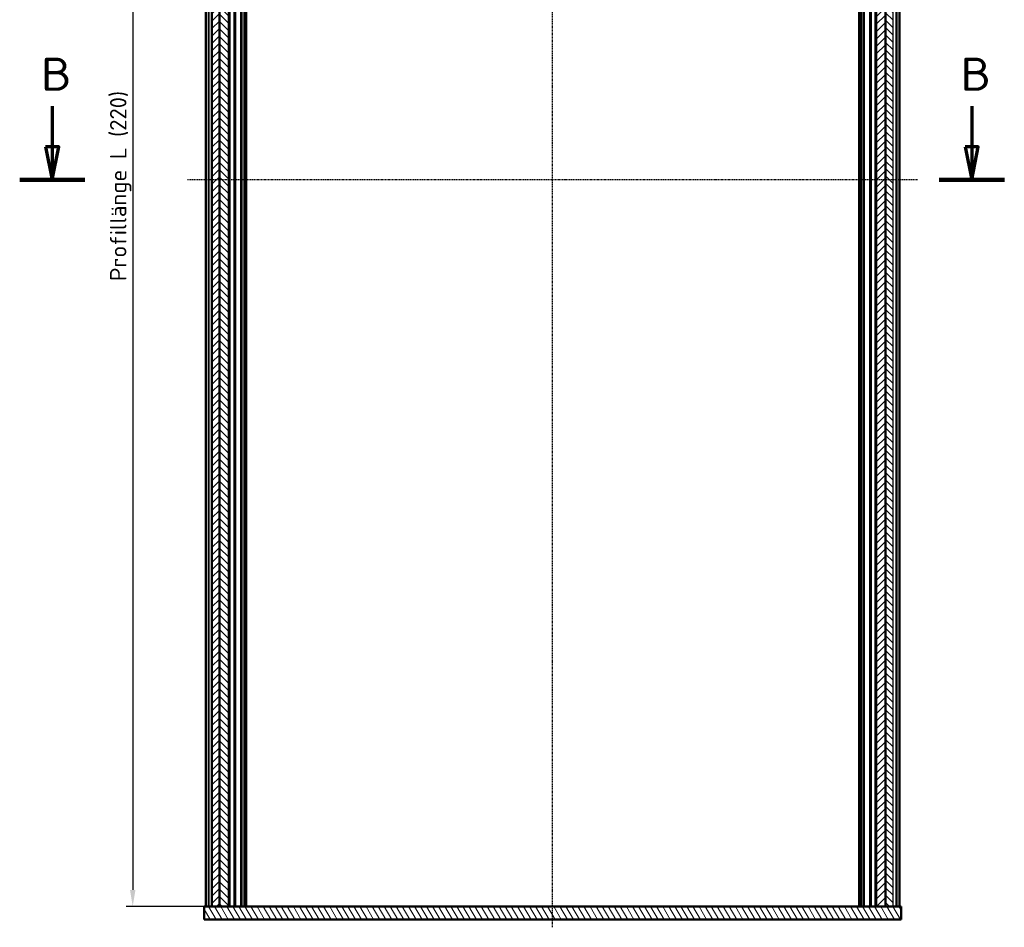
# Model space of a CAD drawing. Header units: millimetres. Extents: x 1 to 593, y 1 to 419.
# Tile 3 of 5: x 164 to 313, y 84 to 221. Entities that reach past the tile are written whole.
import ezdxf

# ---------------------------------------------------------------- set-up
doc = ezdxf.new("R2010")
doc.units = ezdxf.units.MM
doc.linetypes.add('CHAIN', pattern=[0.3543, 0.2362, -0.0295, 0.0591, -0.0295])
doc.linetypes.add('DASH_DOT', pattern=[0.37, 0.24, -0.06, 0.01, -0.06])
for name, color, linetype, lineweight in [('Bemaßung (ISO)', 1, 'Continuous', 25), ('Mittellinie (ISO)', 1, 'DASH_DOT', 25), ('Schnittlinie (ISO)', 3, 'CHAIN', 70), ('Schraffur (ISO)', 1, 'Continuous', 18), ('Sichtbar (ISO)', 7, 'Continuous', 50), ('Sichtbar schmal (ISO)', 1, 'Continuous', 25)]:
    doc.layers.add(name, color=color, linetype=linetype, lineweight=lineweight)
doc.styles.add('2_5', font='isocpeur.ttf', dxfattribs={"width": 1.1})
doc.styles.add('5', font='isocpeur.ttf', dxfattribs={"width": 1.1})
doc.dimstyles.new('Standard (DIN)', dxfattribs={"dimtxt": 2.5, "dimasz": 2.5, "dimexe": 1, "dimexo": 0, "dimgap": 0.2, "dimtad": 1, "dimdec": 6, "dimrnd": 1e-08, "dimtxsty": '2_5', "dimcen": 0.09, "dimdle": 7, "dimclrd": 256, "dimclre": 256, "dimclrt": 5, "dimadec": 6, "dimazin": 2, "dimtfac": 0.72, "dimtmove": 0, "dimatfit": 3, "dimfxl": 1, "dimtolj": 1, "dimlwd": -1, "dimlwe": -1, "dimarcsym": 0})

# ---------------------------------------------------------------- blocks, each defined once
blk = doc.blocks.new('2DTransSchnitt2')
at = {"layer": 'Schnittlinie (ISO)', "linetype": 'Continuous'}
for p, q in [((168.91, 208.29), (168.91, 202.14)), ((308.09, 208.29), (308.09, 202.14)), ((167.91, 202.14), (168.91, 197.14)), ((169.91, 202.14), (167.91, 202.14)), ((168.91, 202.14), (168.91, 197.14)), ((168.91, 197.14), (169.91, 202.14)), ((307.09, 202.14), (308.09, 197.14)), ((309.09, 202.14), (307.09, 202.14)), ((308.09, 202.14), (308.09, 197.14)), ((308.09, 197.14), (309.09, 202.14))]:
    blk.add_line(p, q, dxfattribs=at)
at = {"layer": 'Schnittlinie (ISO)', "linetype": 'Continuous', "lineweight": 140}
for p, q in [((163.98, 197.14), (173.85, 197.14)), ((303.16, 197.14), (313.03, 197.14))]:
    blk.add_line(p, q, dxfattribs=at)
at = {"layer": 'Schnittlinie (ISO)', "linetype": 'Continuous', "flags": 128}
for points in [[(167.91, 202.14), (168.91, 197.14), (169.91, 202.14), (167.91, 202.14)], [(307.09, 202.14), (308.09, 197.14), (309.09, 202.14), (307.09, 202.14)]]:
    blk.add_lwpolyline(points, dxfattribs=at)
at = {"layer": 'Schnittlinie (ISO)'}
for points in [[(167.91, 202.14), (168.91, 197.14), (169.91, 202.14), (167.91, 202.14)], [(307.09, 202.14), (308.09, 197.14), (309.09, 202.14), (307.09, 202.14)]]:
    blk.add_solid(points, dxfattribs=at)
at = {"layer": 'Schnittlinie (ISO)', "char_height": 5, "attachment_point": 7, "style": '5'}
for insert in [(167.19, 210.64), (306.37, 210.64)]:
    blk.add_mtext('B', dxfattribs=dict(at, insert=insert))
blk = doc.blocks.new('*D23')
at = {"layer": 'Bemaßung (ISO)'}
for p, q in [((193.09, 307.14), (180.09, 307.14)), ((181.09, 304.64), (181.09, 89.64)), ((193.09, 87.14), (180.09, 87.14))]:
    blk.add_line(p, q, dxfattribs=at)
for points in [[(180.68, 304.64), (181.51, 304.64), (181.09, 307.14)], [(180.68, 89.64), (181.51, 89.64), (181.09, 87.14)]]:
    blk.add_solid(points, dxfattribs=at)
at = {"layer": 'Defpoints', "color": 0}
for p in [(193.09, 307.14), (181.09, 87.14), (193.09, 87.14)]:
    blk.add_point(p, dxfattribs=at)
at = {"layer": 'Bemaßung (ISO)', "color": 5, "insert": (180.89, 181.82), "char_height": 2.5, "attachment_point": 7, "rotation": 90, "style": '2_5'}
blk.add_mtext('\\A1;\\fISOCPEUR|b0|i0;\\H2.4873;Profillänge L (220)', dxfattribs=at)

msp = doc.modelspace()

# ---------------------------------------------------------------- hatches: boundary and pattern name
at = {"layer": 'Schraffur (ISO)'}
h = msp.add_hatch(dxfattribs=at)
h.set_pattern_fill('ANSI31', color=256, scale=6.35, style=0)
h.set_pattern_definition([(45, (0, 0), (-0.561266, 0.561266), [])])
h.paths.add_polyline_path([(194.2394181, 87.1418785), (194.2394181, 307.1418785), (193.092031, 307.1418785), (193.092031, 87.1418785)])
h.paths.add_polyline_path([(293.6467315, 87.1418785), (295.0540449, 87.1418785), (295.0540449, 307.1418785), (293.6467315, 307.1418785)])
h = msp.add_hatch(dxfattribs=at)
h.set_pattern_fill('ANSI31', color=256, scale=6.35, angle=90.000210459, style=0)
h.set_pattern_definition([(135.0002, (0, 0), (-0.561264, -0.561268), [])])
h.paths.add_polyline_path([(194.2394181, 87.1418785), (195.6467315, 87.1418785), (195.6467315, 307.1418785), (194.2394181, 307.1418785)])
h.paths.add_polyline_path([(295.0540449, 87.1418785), (296.201432, 87.1418785), (296.201432, 307.1418785), (295.0540449, 307.1418785)])
h = msp.add_hatch(dxfattribs=at)
h.set_pattern_fill('ANSI31', color=256, scale=6.35, angle=75.000175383, style=0)
h.set_pattern_definition([(120.00018, (0, 0), (-0.6874064, -0.3968771), [])])
h.paths.add_polyline_path([(191.8967315, 87.1418785), (191.8967315, 85.1418785), (297.3967315, 85.1418785), (297.3967315, 87.1418785), (296.201432, 87.1418785), (295.0540449, 87.1418785), (293.6467315, 87.1418785), (195.6467315, 87.1418785), (194.2394181, 87.1418785), (193.092031, 87.1418785)])

# ---------------------------------------------------------------- linework, layer by layer
at = {"layer": 'Mittellinie (ISO)', "linetype": 'CHAIN'}
for p, q in [((244.6467315, 83.979943), (244.6467315, 311.3589323)), ((299.8967315, 197.1418785), (189.3967315, 197.1418785))]:
    msp.add_line(p, q, dxfattribs=at)
at = {"layer": 'Sichtbar (ISO)'}
for p, q in [((192.1467315, 307.1418785), (192.1467315, 87.1418785)), ((193.092031, 87.1418785), (193.092031, 307.1418785)), ((194.2394181, 87.1418785), (194.2394181, 307.1418785)), ((194.2394181, 307.1418785), (194.2394181, 87.1418785)), ((195.6467315, 87.1418785), (195.6467315, 307.1418785)), ((196.5771618, 87.1418785), (196.5771618, 307.1418785)), ((197.519707, 307.1418785), (197.519707, 87.1418785)), ((198.1467315, 87.1418785), (198.1467315, 307.1418785)), ((291.1467315, 307.1418785), (291.1467315, 87.1418785)), ((291.773756, 307.1418785), (291.773756, 87.1418785)), ((292.7163013, 307.1418785), (292.7163013, 87.1418785)), ((293.6467315, 307.1418785), (293.6467315, 87.1418785)), ((295.0540449, 87.1418785), (295.0540449, 307.1418785)), ((295.0540449, 307.1418785), (295.0540449, 87.1418785)), ((297.1467315, 87.1418785), (297.1467315, 307.1418785)), ((191.8967315, 87.1418785), (191.8967315, 85.1418785)), ((297.3967315, 87.1418785), (191.8967315, 87.1418785)), ((192.9765609, 87.1418785), (192.6821381, 87.1418785)), ((193.092031, 87.1418785), (194.2394181, 87.1418785)), ((194.2394181, 87.1418785), (195.6467315, 87.1418785)), ((293.6467315, 87.1418785), (295.0540449, 87.1418785)), ((295.0540449, 87.1418785), (296.201432, 87.1418785)), ((296.6113249, 87.1418785), (296.201432, 87.1418785)), ((297.3967315, 85.1418785), (297.3967315, 87.1418785)), ((191.8967315, 85.1418785), (297.3967315, 85.1418785))]:
    msp.add_line(p, q, dxfattribs=at)
at = {"layer": 'Sichtbar schmal (ISO)'}
for p, q in [((192.1610362, 87.1418785), (192.1610362, 307.1418785)), ((192.4964428, 307.1418785), (192.4964428, 87.1418785)), ((192.6821381, 87.1418785), (192.6821381, 307.1418785)), ((192.9765609, 307.1418785), (192.9765609, 87.1418785)), ((195.8467315, 87.1418785), (195.8467315, 307.1418785)), ((196.3771618, 307.1418785), (196.3771618, 87.1418785)), ((197.6588129, 87.1418785), (197.6588129, 307.1418785)), ((197.8858374, 307.1418785), (197.8858374, 87.1418785)), ((198.3467315, 87.1418785), (198.3467315, 307.1418785)), ((290.9467315, 307.1418785), (290.9467315, 87.1418785)), ((291.4076256, 87.1418785), (291.4076256, 307.1418785)), ((291.6346501, 307.1418785), (291.6346501, 87.1418785)), ((292.9163013, 87.1418785), (292.9163013, 307.1418785)), ((293.4467315, 307.1418785), (293.4467315, 87.1418785)), ((296.201432, 87.1418785), (296.201432, 307.1418785)), ((296.6113249, 307.1418785), (296.6113249, 87.1418785)), ((296.7970203, 87.1418785), (296.7970203, 307.1418785)), ((297.1324268, 307.1418785), (297.1324268, 87.1418785))]:
    msp.add_line(p, q, dxfattribs=at)

# ---------------------------------------------------------------- block references
at = {"layer": 'Schnittlinie (ISO)'}
msp.add_blockref('2DTransSchnitt2', (0, 0), dxfattribs=at)

# ---------------------------------------------------------------- dimensions: what is measured, and where the dimension line sits
at = {"layer": 'Bemaßung (ISO)'}
dim = msp.add_linear_dim(base=(181.092031, 87.1418785), p1=(193.092031, 307.1418785), p2=(193.092031, 87.1418785), angle=90, text='\\fISOCPEUR|b0|i0;\\H2.4873;Profillänge L (<>)', dimstyle='Standard (DIN)', override={"dimgap": 0.2, "dimdec": 6, "dimtol": 0, "dimlim": 0, "dimtp": 0, "dimtm": 0, "dimtdec": 2, "dimtofl": 0, "dimatfit": 1}, dxfattribs=at)
dim.commit()
dim.dimension.update_dxf_attribs({"geometry": '*D23', "text_midpoint": (181.092031, 197.1418785), "dimtype": 160})

doc.saveas('drawing.dxf')
